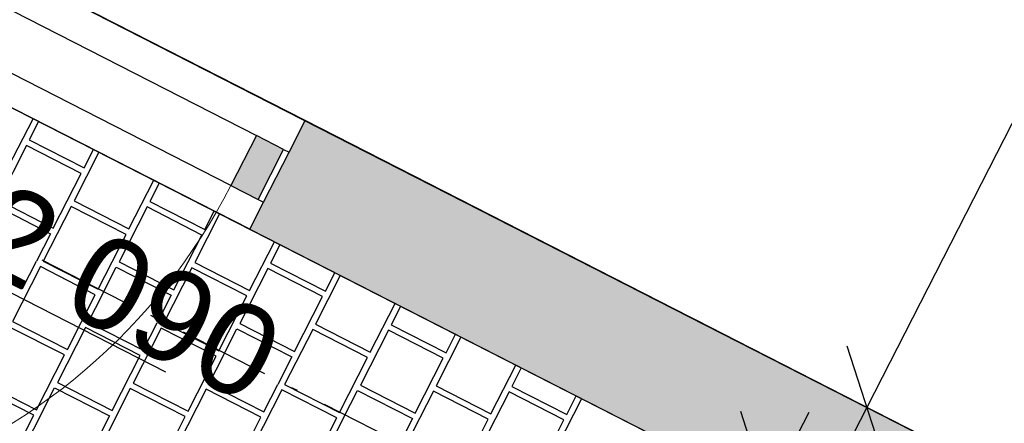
# Model space of a CAD drawing. Header units: millimetres. Extents: x 91549 to 157794, y 81579 to 142563.
# Tile 102 of 112: x 132283 to 133898, y 122916 to 123578. Entities that reach past the tile are written whole.
import ezdxf
from ezdxf.enums import TextEntityAlignment as Align

# ---------------------------------------------------------------- set-up
doc = ezdxf.new("R2010")
doc.units = ezdxf.units.MM
doc.header["$LTSCALE"] = 0.5
doc.header["$MEASUREMENT"] = 0
for name, pattern in [('Over snittplan', [520, 300, -100, 20, -100]), ('PLINE', [0]), ('Prikk & stiplet', [1340.555525, 705.555534, -352.777767, 0, -282.222223])]:
    doc.linetypes.add(name, pattern=pattern)
for name, color, linetype in [('231- Bærende yttervegger (Skravur)(Nye konstruksjoner)', 7, 'Continuous'), ('231- Bærende yttervegger(Nye konstruksjoner)', 7, 'Continuous'), ('244- Vinduer_ dører_ foldevegger(Nye konstruksjoner)', 7, 'Continuous'), ('26-- Yttertak(Nye konstruksjoner)', 7, 'Continuous'), ('761- Veger (kjøreveger_ sykkel- og gangveier mv) (Skravur)(Nye konstruksjoner)', 7, 'Continuous'), ('761- Veger (kjøreveger_ sykkel- og gangveier mv)(Nye konstruksjoner)', 7, 'Continuous'), ('842-M___1_100 Målsetting bygning(Nye konstruksjoner)', 7, 'Continuous'), ('852- Snittmarkør', 7, 'Continuous'), ('852- Teknisk_symbolsk informasjon_ bygning(Nye konstruksjoner)', 7, 'Continuous'), ('862- M___BTA(Nye konstruksjoner)', 7, 'Continuous'), ('862- M___BTA(Polylinje)(Nye konstruksjoner)', 7, 'Continuous'), ('862- M___BTA(Tekst)(Nye konstruksjoner)', 7, 'Continuous'), ('862- M___Nettoareal(Nye konstruksjoner)', 7, 'Continuous'), ('862- M___Nettoareal(Polylinje)(Nye konstruksjoner)', 7, 'Continuous'), ('862- M___Nettoareal(Tekst)(Nye konstruksjoner)', 7, 'Continuous')]:
    doc.layers.add(name, color=color, linetype=linetype)
doc.layers.add('234- Vinduer_ dører_ porter(Nye konstruksjoner)', color=7, linetype='Continuous', lineweight=0)
doc.layers.add('256- Faste himlinger og overflatebehandling(Nye konstruksjoner)', color=7, linetype='Continuous', lineweight=0)
doc.styles.add('GENERATED_STYLE_1', font='arial.ttf')
doc.dimstyles.new('GENERATED_STYLE__4', dxfattribs={"dimtxt": 150, "dimasz": 142.5, "dimexe": 0.18, "dimexo": 0.0625, "dimgap": 0, "dimtad": 1, "dimdec": 0, "dimzin": 0, "dimdsep": 46, "dimtxsty": 'GENERATED_STYLE_1', "dimblk": 'ARROWHEAD_6', "dimblk1": 'ARROWHEAD_6', "dimblk2": 'ARROWHEAD_6', "dimcen": 0.09, "dimse1": 1, "dimse2": 1, "dimclrd": 256, "dimclre": 256, "dimclrt": 256, "dimadec": 1, "dimazin": 0, "dimtfac": 1, "dimtdec": 4, "dimtmove": 0, "dimatfit": 3, "dimfxl": 1, "dimtolj": 1, "dimtzin": 0, "dimarcsym": 0})
doc.dimstyles.new('GENERATED_STYLE__5', dxfattribs={"dimtxt": 200, "dimasz": 190, "dimexe": 0.18, "dimexo": 4000, "dimgap": 0, "dimtad": 1, "dimdec": 0, "dimzin": 0, "dimdsep": 46, "dimtxsty": 'GENERATED_STYLE_1', "dimblk": 'ARROWHEAD_6', "dimblk1": 'ARROWHEAD_6', "dimblk2": 'ARROWHEAD_6', "dimcen": 0.09, "dimclrd": 256, "dimclre": 256, "dimclrt": 256, "dimadec": 1, "dimazin": 0, "dimtfac": 1, "dimtdec": 4, "dimtmove": 0, "dimatfit": 3, "dimfxl": 1, "dimtolj": 1, "dimtzin": 0, "dimarcsym": 0})

# ---------------------------------------------------------------- blocks, each defined once
blk = doc.blocks.new('BTA boder ca.__3_1', base_point=(130083.6, 130220))
at = {"layer": '862- M___BTA(Polylinje)(Nye konstruksjoner)', "linetype": 'PLINE', "flags": 128}
blk.add_lwpolyline([(128786.3, 128862.5), (127308, 125968.2), (134113, 122492.5), (135591.3, 125386.8)], close=True, dxfattribs=at)
at = {"layer": '862- M___BTA(Tekst)(Nye konstruksjoner)', "style": 'GENERATED_STYLE_1'}
for tag, height, p in [('DUMMY_862', 200, (130536.9, 131194)), ('ROOM_NAME', 250, (130886.8, 130958.1)), ('DUMMY_861', 250, (129910.1, 129103.1))]:
    blk.add_attdef(tag, text='', height=height, rotation=242.9436, dxfattribs=at).set_placement(p, align=Align.TOP_LEFT)
blk = doc.blocks.new('Felles bod_107_8_1', base_point=(133046, 125318.2))
at = {"layer": '862- M___Nettoareal(Polylinje)(Nye konstruksjoner)', "linetype": 'PLINE', "flags": 128}
blk.add_lwpolyline([(133989.1, 122780.3), (135285.5, 125318.4), (132881, 126546.5), (131584.6, 124008.4)], close=True, dxfattribs=at)
at = {"layer": '862- M___Nettoareal(Tekst)(Nye konstruksjoner)', "style": 'GENERATED_STYLE_1'}
for tag, height, p in [('DUMMY_862', 150, (133298.8, 125899.5)), ('ROOM_NAME', 200, (133578.7, 125710.9)), ('DUMMY_861', 200, (133003.1, 124629.6))]:
    blk.add_attdef(tag, text='', height=height, rotation=242.9436, dxfattribs=at).set_placement(p, align=Align.TOP_LEFT)
blk = doc.blocks.new('*X32', base_point=(-1071196.2, -15782375.2))
at = {"layer": '761- Veger (kjøreveger_ sykkel- og gangveier mv) (Skravur)(Nye konstruksjoner)', "linetype": 'PLINE'}
for p, q in [((132264.5, 123336.1), (132305.2, 123415.8)), ((132314.2, 123411.2), (132298.7, 123381)), ((132294.1, 123372), (132248.2, 123282.1)), ((132384.1, 123326.1), (132294.1, 123372)), ((132298.7, 123381), (132388.7, 123335.1)), ((132388.7, 123335.1), (132404.1, 123365.3)), ((132413.1, 123360.7), (132372.4, 123281)), ((132338.1, 123236.1), (132384.1, 123326.1)), ((132462.4, 123235.1), (132503.1, 123314.8)), ((132512, 123310.2), (132496.6, 123280)), ((132243.6, 123273.1), (132333.5, 123227.1)), ((132248.2, 123282.1), (132338.1, 123236.1)), ((132367.8, 123272), (132321.9, 123182.1)), ((132457.8, 123226.1), (132367.8, 123272)), ((132372.4, 123281), (132462.4, 123235.1)), ((132492, 123271), (132446.1, 123181)), ((132582, 123225), (132492, 123271)), ((132496.6, 123280), (132586.6, 123234)), ((132611, 123259.6), (132570.3, 123179.9)), ((132586.6, 123234), (132602, 123264.2)), ((132333.5, 123227.1), (132310.6, 123182.2)), ((132411.8, 123136.1), (132457.8, 123226.1)), ((132536, 123135.1), (132582, 123225)), ((132660.2, 123134), (132700.9, 123213.7)), ((132709.9, 123209.1), (132694.5, 123178.9)), ((132197.7, 123183.1), (132287.6, 123137.2)), ((132317.3, 123173.1), (132271.3, 123083.1)), ((132287.6, 123137.2), (132310.6, 123182.2)), ((132407.2, 123127.1), (132317.3, 123173.1)), ((132321.9, 123182.1), (132411.8, 123136.1)), ((132418.5, 123127), (132441.5, 123172)), ((132441.5, 123172), (132531.4, 123126.1)), ((132446.1, 123181), (132536, 123135.1)), ((132570.3, 123179.9), (132660.2, 123134)), ((132694.5, 123178.9), (132784.4, 123132.9)), ((132565.7, 123171), (132519.8, 123081)), ((132655.6, 123125), (132565.7, 123171)), ((132689.9, 123169.9), (132644, 123079.9)), ((132779.9, 123123.9), (132689.9, 123169.9)), ((132808.9, 123158.6), (132768.2, 123078.9)), ((132784.4, 123132.9), (132799.9, 123163.2)), ((132361.3, 123037.2), (132407.2, 123127.1)), ((132418.5, 123127), (132395.5, 123082.1)), ((132531.4, 123126.1), (132508.5, 123081.1)), ((132609.7, 123035.1), (132655.6, 123125)), ((132733.9, 123034), (132779.9, 123123.9)), ((132858.1, 123032.9), (132898.8, 123112.6)), ((132907.8, 123108), (132892.4, 123077.8)), ((132271.3, 123083.1), (132361.3, 123037.2)), ((132395.5, 123082.1), (132485.5, 123036.1)), ((132485.5, 123036.1), (132508.5, 123081.1)), ((132519.8, 123081), (132609.7, 123035.1)), ((132644, 123079.9), (132733.9, 123034)), ((132768.2, 123078.9), (132858.1, 123032.9)), ((132892.4, 123077.8), (132982.3, 123031.9)), ((132356.7, 123028.2), (132266.7, 123074.1)), ((132390.9, 123073.1), (132345, 122983.1)), ((132480.9, 123027.1), (132390.9, 123073.1)), ((132515.2, 123072), (132469.2, 122982.1)), ((132605.1, 123026.1), (132515.2, 123072)), ((132616.4, 123026), (132639.4, 123070.9)), ((132639.4, 123070.9), (132729.3, 123025)), ((132763.6, 123069.9), (132717.6, 122979.9)), ((132853.5, 123023.9), (132763.6, 123069.9)), ((132887.8, 123068.8), (132841.8, 122978.9)), ((132977.7, 123022.9), (132887.8, 123068.8)), ((132982.3, 123031.9), (132997.8, 123062.1)), ((133006.8, 123057.5), (132966.1, 122977.8)), ((132310.7, 122938.3), (132356.7, 123028.2)), ((132435, 122937.2), (132480.9, 123027.1)), ((132559.2, 122936.1), (132605.1, 123026.1)), ((132616.4, 123026), (132593.4, 122981)), ((132729.3, 123025), (132706.3, 122980)), ((132807.6, 122934), (132853.5, 123023.9)), ((132931.8, 122932.9), (132977.7, 123022.9)), ((133056, 122931.9), (133096.7, 123011.6)), ((133105.7, 123007), (133090.3, 122976.7)), ((132220.8, 122984.2), (132310.7, 122938.3)), ((132345, 122983.1), (132435, 122937.2)), ((132469.2, 122982.1), (132559.2, 122936.1)), ((132593.4, 122981), (132683.4, 122935.1)), ((132683.4, 122935.1), (132706.3, 122980)), ((132717.6, 122979.9), (132807.6, 122934)), ((132841.8, 122978.9), (132931.8, 122932.9)), ((132966.1, 122977.8), (133056, 122931.9)), ((132306.2, 122929.3), (132216.2, 122975.2)), ((132317.4, 122929.2), (132340.4, 122974.1)), ((132340.4, 122974.1), (132430.4, 122928.2)), ((132464.6, 122973.1), (132418.7, 122883.1)), ((132554.6, 122927.1), (132464.6, 122973.1)), ((132588.8, 122972), (132542.9, 122882.1)), ((132678.8, 122926.1), (132588.8, 122972)), ((132713, 122970.9), (132667.1, 122881)), ((132803, 122925), (132713, 122970.9)), ((132814.3, 122924.9), (132837.3, 122969.9)), ((132837.3, 122969.9), (132927.2, 122923.9)), ((132961.5, 122968.8), (132915.5, 122878.9)), ((133051.4, 122922.9), (132961.5, 122968.8)), ((133085.7, 122967.7), (133039.7, 122877.8)), ((133175.6, 122921.8), (133085.7, 122967.7)), ((133090.3, 122976.7), (133180.2, 122930.8)), ((133204.6, 122956.4), (133163.9, 122876.7)), ((133180.2, 122930.8), (133195.6, 122961)), ((132260.2, 122839.3), (132306.2, 122929.3)), ((132317.4, 122929.2), (132294.5, 122884.2)), ((132430.4, 122928.2), (132407.4, 122883.2)), ((132508.6, 122837.2), (132554.6, 122927.1)), ((132632.8, 122836.1), (132678.8, 122926.1)), ((132757, 122835.1), (132803, 122925)), ((132814.3, 122924.9), (132791.3, 122879.9)), ((132927.2, 122923.9), (132904.2, 122879)), ((133005.5, 122832.9), (133051.4, 122922.9)), ((133129.7, 122831.9), (133175.6, 122921.8))]:
    blk.add_line(p, q, dxfattribs=at)
blk = doc.blocks.new('Dørmarkør NOR[18]_1', base_point=(132166, 123486.9))
at = {"layer": '852- Teknisk_symbolsk informasjon_ bygning(Nye konstruksjoner)', "char_height": 150, "attachment_point": 7, "style": 'GENERATED_STYLE_1'}
for s, insert, rotation in [('\\A1;{\\pql;\\pt0;\\fArial|b0|i0|c0|p0;\\W1.000000;1\xa0090\\fArial|b0|i0|c0|p0;\\W1.000000;\\A1{\\H.66x;\\S^  ;}\\fArial|b0|i0|c0|p0;\\W1.000000; x 2\xa0090\\fArial|b0|i0|c0|p0;\\W1.000000;\\A1{\\H.66x;\\S^  ;}}', (131473.3, 123501.1), 332.9436), ('\\A1;{\\pql;\\pt0;\\fArial|b0|i0|c0|p0;\\W1.000000;\\fArial|b0|i0|c0|p0;\\W1.000000;\\fArial|b0|i0|c0|p0;\\H0.666667x;\\W1.000000;\\fArial|b0|i0|c0|p0;\\H1.500000x;\\W1.000000;}', (132459.2, 123140.7), 242.9436)]:
    blk.add_mtext(s, dxfattribs=dict(at, insert=insert, rotation=rotation))
blk = doc.blocks.new('Dør[11]_1', base_point=(-1071196.2, -15782375.2))
at = {"layer": '231- Bærende yttervegger (Skravur)(Nye konstruksjoner)', "linetype": 'Continuous'}
blk.add_hatch(color=256, dxfattribs=at).paths.add_polyline_path([(132716, 123365.5), (132671.4, 123388.2), (132629.6, 123306.3), (132674.1, 123283.5)])
at = {"layer": '234- Vinduer_ dører_ porter(Nye konstruksjoner)', "linetype": 'PLINE'}
blk.add_arc((131747.9, 123756.6), 990, 242.9436, 332.9436, dxfattribs=at)
at = {"layer": '244- Vinduer_ dører_ foldevegger(Nye konstruksjoner)', "linetype": 'PLINE'}
for p, q in [((132751.3, 123412.6), (131762.7, 123917.5)), ((131789.8, 123838.5), (132671.4, 123388.2)), ((132629.6, 123306.3), (131747.9, 123756.6)), ((132660.3, 123234.5), (131671.8, 123739.4)), ((132724.9, 123360.9), (132751.3, 123412.6)), ((132671.4, 123388.2), (132629.6, 123306.3)), ((132716, 123365.5), (132671.4, 123388.2)), ((132674.1, 123283.5), (132716, 123365.5)), ((132716, 123365.5), (132724.9, 123360.9)), ((132683, 123279), (132724.9, 123360.9)), ((132683, 123279), (132724.9, 123360.9)), ((132683, 123279), (132724.9, 123360.9)), ((132629.6, 123306.3), (132674.1, 123283.5)), ((132660.3, 123234.5), (132683, 123279)), ((132674.1, 123283.5), (132683, 123279))]:
    blk.add_line(p, q, dxfattribs=at)
at = {"layer": '852- Teknisk_symbolsk informasjon_ bygning(Nye konstruksjoner)'}
blk.add_blockref('Dørmarkør NOR[18]_1', (132166, 123486.9), dxfattribs=at)
blk = doc.blocks.new('*D260', base_point=(-1071196.2, -15782375.2))
at = {"layer": '842-M___1_100 Målsetting bygning(Nye konstruksjoner)', "linetype": 'PLINE'}
for p, q in [((135001.3, 125379.3), (134935.9, 125581.2)), ((135019.8, 125580.4), (134968.6, 125480.3)), ((134843.4, 125544.2), (135093.9, 125416.3)), ((134968.6, 125480.3), (133672.2, 122942.2)), ((133639.6, 123043.1), (133704.9, 122841.3)), ((133547, 123006.1), (133797.5, 122878.2)), ((133672.2, 122942.2), (133621.1, 122842))]:
    blk.add_line(p, q, dxfattribs=at)
at = {"layer": '842-M___1_100 Målsetting bygning(Nye konstruksjoner)', "insert": (134464.2, 124426.8), "char_height": 150, "attachment_point": 7, "rotation": 242.9436, "style": 'GENERATED_STYLE_1'}
blk.add_mtext('\\A1;{\\pql;\\fArial|b0|i0|c0|p0;\\W1.000000;2\xa0850}', dxfattribs=at)
blk = doc.blocks.new('ARROWHEAD_6')
at = {"linetype": 'Continuous'}
for p, q in [((-0.5, -0.5), (0.5, 0.5)), ((0, 0), (-1, 0))]:
    blk.add_line(p, q, dxfattribs=at)
blk = doc.blocks.new('*D272', base_point=(-1071196.2, -15782375.2))
at = {"layer": '842-M___1_100 Målsetting bygning(Nye konstruksjoner)', "linetype": 'PLINE'}
for p, q in [((133552.9, 122666.3), (133465.7, 122935.4)), ((133509.3, 122800.8), (133577.5, 122934.4)), ((133720.1, 122693.2), (133342.3, 122886.1)), ((131780.8, 119416.7), (133509.3, 122800.8)), ((131737.2, 119551.2), (131824.4, 119282.1)), ((132329.7, 119136.3), (131613.8, 119502)), ((131712.6, 119283.1), (131780.8, 119416.7))]:
    blk.add_line(p, q, dxfattribs=at)
at = {"layer": '842-M___1_100 Målsetting bygning(Nye konstruksjoner)', "insert": (132836.8, 121396.2), "char_height": 200, "attachment_point": 7, "rotation": 242.9436, "style": 'GENERATED_STYLE_1'}
blk.add_mtext('\\A1;{\\pql;\\fArial|b0|i0|c0|p0;\\W1.000000;3\xa0800}', dxfattribs=at)

msp = doc.modelspace()

# ---------------------------------------------------------------- hatches: boundary and pattern name
at = {"layer": '231- Bærende yttervegger (Skravur)(Nye konstruksjoner)', "linetype": 'Continuous'}
msp.add_hatch(color=256, dxfattribs=at).paths.add_polyline_path([(132660.3, 123234.5), (133898.2, 122602.2), (133989.1, 122780.3), (132751.3, 123412.6)])

# ---------------------------------------------------------------- linework, layer by layer
at = {"layer": '231- Bærende yttervegger(Nye konstruksjoner)', "linetype": 'PLINE'}
for p, q in [((132724.9, 123360.9), (132751.3, 123412.6)), ((132683, 123279), (132724.9, 123360.9)), ((132660.3, 123234.5), (132683, 123279))]:
    msp.add_line(p, q, dxfattribs=at)
at = {"layer": '231- Bærende yttervegger(Nye konstruksjoner)', "linetype": 'PLINE', "flags": 128}
for points in [[(133989.1, 122780.3), (132751.3, 123412.6)], [(132660.3, 123234.5), (134076.3, 122511.2)]]:
    msp.add_lwpolyline(points, dxfattribs=at)
at = {"layer": '256- Faste himlinger og overflatebehandling(Nye konstruksjoner)', "linetype": 'PLINE', "flags": 128}
msp.add_lwpolyline([(127308, 125968.2), (134076.3, 122511.2)], dxfattribs=at)
at = {"layer": '26-- Yttertak(Nye konstruksjoner)', "linetype": 'Over snittplan', "flags": 128}
for points in [[(133989.1, 122780.3), (127577.1, 126055.3)], [(134074.4, 122287.6), (127128, 125835.6)]]:
    msp.add_lwpolyline(points, dxfattribs=at)
at = {"layer": '852- Snittmarkør', "linetype": 'Prikk & stiplet'}
msp.add_line((130417.2, 124075.9), (135901, 121275), dxfattribs=at)

# ---------------------------------------------------------------- block references
at = {"layer": '244- Vinduer_ dører_ foldevegger(Nye konstruksjoner)', "linetype": 'PLINE'}
msp.add_blockref('Dør[11]_1', (-1071196.2, -15782375.2), dxfattribs=at)
at = {"layer": '761- Veger (kjøreveger_ sykkel- og gangveier mv)(Nye konstruksjoner)', "linetype": 'PLINE'}
msp.add_blockref('*X32', (-1071196.2, -15782375.2), dxfattribs=at)
at = {"layer": '862- M___BTA(Nye konstruksjoner)', "linetype": 'Continuous'}
msp.add_blockref('BTA boder ca.__3_1', (130083.6, 130220), dxfattribs=at)
at = {"layer": '862- M___Nettoareal(Nye konstruksjoner)', "linetype": 'Continuous'}
msp.add_blockref('Felles bod_107_8_1', (133046, 125318.2), dxfattribs=at)

# ---------------------------------------------------------------- dimensions: what is measured, and where the dimension line sits
at = {"layer": '842-M___1_100 Målsetting bygning(Nye konstruksjoner)', "linetype": 'Continuous'}
for base, p1, p2, angle, dimstyle, picture, middle in [((133672.2, 122942.2), (135285.5, 125318.4), (133989.1, 122780.3), 242.9436, 'GENERATED_STYLE__4', '*D260', (134414, 124163.5)), ((133509.3, 122800.8), (132685.9, 118954.4), (134076.3, 122511.2), 62.9436, 'GENERATED_STYLE__5', '*D272', (132769.8, 121045.2))]:
    dim = msp.add_linear_dim(base=base, p1=p1, p2=p2, angle=angle, dimstyle=dimstyle, dxfattribs=at)
    dim.commit()
    dim.dimension.update_dxf_attribs({"geometry": picture, "text_midpoint": middle, "dimtype": 160, "text_rotation": 242.9436})

doc.saveas('drawing.dxf')
